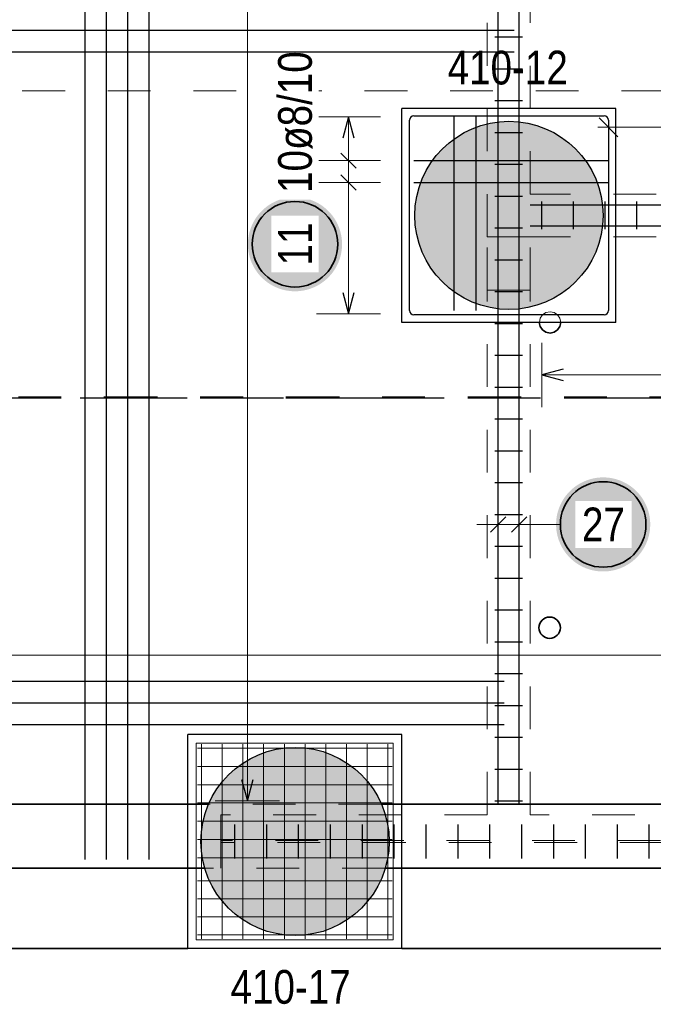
# Model space of a CAD drawing. Header units: millimetres. Extents: x -2.7 to 34.1, y -3.5 to 21.
# Tile 38 of 62: x 8.1 to 9.6, y 10.7 to 13. Entities that reach past the tile are written whole.
import ezdxf

# ---------------------------------------------------------------- set-up
doc = ezdxf.new("R2010")
doc.units = ezdxf.units.MM
for name, pattern in [('DASHDOT', [1, 0.5, -0.25, 0, -0.25]), ('DASHDOTX2', [2, 1, -0.5, 0, -0.5]), ('HIDDEN', [0.375, 0.25, -0.125])]:
    doc.linetypes.add(name, pattern=pattern)
for name, color, linetype, lineweight in [('Achsen', 7, 'Continuous', 20), ('Nplo Bewehrung', 7, 'Continuous', 20), ('Schnittlinien', 7, 'Continuous', 20)]:
    doc.layers.add(name, color=color, linetype=linetype, lineweight=lineweight)
doc.styles.add('Arial Narrow', font='ARIALN.TTF')

msp = doc.modelspace()

# ---------------------------------------------------------------- hatches: boundary and pattern name
at = {"lineweight": 25, "true_color": 0xd7ffd7}
for points in [[(9.456579, 12.522491), (9.456559, 12.525457), (9.456499, 12.528423), (9.456399, 12.531388), (9.456259, 12.534351), (9.456079, 12.537311), (9.455859, 12.54027), (9.4556, 12.543224), (9.4553, 12.546176), (9.454961, 12.549122), (9.454582, 12.552064), (9.454164, 12.555001), (9.453706, 12.557932), (9.453208, 12.560856), (9.452671, 12.563773), (9.452095, 12.566683), (9.451479, 12.569585), (9.450825, 12.572478), (9.450131, 12.575362), (9.449399, 12.578237), (9.448628, 12.581101), (9.447819, 12.583955), (9.446971, 12.586797), (9.446085, 12.589628), (9.44516, 12.592447), (9.444198, 12.595252), (9.443198, 12.598045), (9.442161, 12.600824), (9.441086, 12.603589), (9.439974, 12.606339), (9.438825, 12.609073), (9.437639, 12.611792), (9.436417, 12.614495), (9.435158, 12.617181), (9.433864, 12.61985), (9.432533, 12.622501), (9.431167, 12.625134), (9.429765, 12.627748), (9.428328, 12.630343), (9.426857, 12.632919), (9.425351, 12.635474), (9.42381, 12.638009), (9.422236, 12.640523), (9.420627, 12.643016), (9.418986, 12.645486), (9.417311, 12.647934), (9.415603, 12.65036), (9.413863, 12.652762), (9.41209, 12.65514), (9.410286, 12.657495), (9.40845, 12.659824), (9.406582, 12.662129), (9.404684, 12.664409), (9.402756, 12.666662), (9.400797, 12.66889), (9.398808, 12.671091), (9.396789, 12.673264), (9.394742, 12.675411), (9.392666, 12.677529), (9.390561, 12.67962), (9.388429, 12.681682), (9.386269, 12.683714), (9.384081, 12.685718), (9.381867, 12.687692), (9.379627, 12.689636), (9.37736, 12.691549), (9.375068, 12.693432), (9.37275, 12.695284), (9.370408, 12.697104), (9.368042, 12.698893), (9.365652, 12.700649), (9.363238, 12.702373), (9.360801, 12.704064), (9.358342, 12.705723), (9.35586, 12.707348), (9.353357, 12.708939), (9.350832, 12.710497), (9.348287, 12.71202), (9.345722, 12.713509), (9.343136, 12.714963), (9.340531, 12.716383), (9.337908, 12.717766), (9.335266, 12.719115), (9.332606, 12.720428), (9.329928, 12.721704), (9.327234, 12.722945), (9.324523, 12.724149), (9.321796, 12.725316), (9.319053, 12.726447), (9.316296, 12.72754), (9.313524, 12.728596), (9.310738, 12.729615), (9.307939, 12.730596), (9.305127, 12.731539), (9.302302, 12.732445), (9.299465, 12.733312), (9.296617, 12.73414), (9.293758, 12.734931), (9.290888, 12.735682), (9.288009, 12.736395), (9.28512, 12.737069), (9.282223, 12.737704), (9.279317, 12.7383), (9.276403, 12.738857), (9.273483, 12.739374), (9.270555, 12.739852), (9.267621, 12.74029), (9.264682, 12.740689), (9.261737, 12.741048), (9.258788, 12.741367), (9.255835, 12.741647), (9.252879, 12.741886), (9.249919, 12.742086), (9.246957, 12.742246), (9.243993, 12.742366), (9.241028, 12.742446), (9.238062, 12.742486), (9.235096, 12.742486), (9.23213, 12.742446), (9.229165, 12.742366), (9.226201, 12.742246), (9.223239, 12.742086), (9.220279, 12.741886), (9.217323, 12.741647), (9.21437, 12.741367), (9.21142, 12.741048), (9.208476, 12.740689), (9.205537, 12.74029), (9.202603, 12.739852), (9.199675, 12.739374), (9.196755, 12.738857), (9.193841, 12.7383), (9.190935, 12.737704), (9.188038, 12.737069), (9.185149, 12.736395), (9.182269, 12.735682), (9.1794, 12.734931), (9.176541, 12.73414), (9.173693, 12.733312), (9.170856, 12.732445), (9.168031, 12.731539), (9.165219, 12.730596), (9.16242, 12.729615), (9.159634, 12.728596), (9.156862, 12.72754), (9.154104, 12.726447), (9.151362, 12.725316), (9.148635, 12.724149), (9.145924, 12.722945), (9.14323, 12.721704), (9.140552, 12.720428), (9.137892, 12.719115), (9.13525, 12.717766), (9.132626, 12.716383), (9.130022, 12.714963), (9.127436, 12.713509), (9.124871, 12.71202), (9.122326, 12.710497), (9.119801, 12.708939), (9.117298, 12.707348), (9.114816, 12.705723), (9.112357, 12.704064), (9.10992, 12.702373), (9.107506, 12.700649), (9.105116, 12.698893), (9.102749, 12.697104), (9.100407, 12.695284), (9.09809, 12.693432), (9.095798, 12.691549), (9.093531, 12.689636), (9.091291, 12.687692), (9.089077, 12.685718), (9.086889, 12.683714), (9.084729, 12.681682), (9.082596, 12.67962), (9.080492, 12.677529), (9.078416, 12.675411), (9.076368, 12.673264), (9.07435, 12.671091), (9.072361, 12.66889), (9.070402, 12.666662), (9.068474, 12.664409), (9.066575, 12.662129), (9.064708, 12.659824), (9.062872, 12.657495), (9.061068, 12.65514), (9.059295, 12.652762), (9.057555, 12.65036), (9.055847, 12.647934), (9.054172, 12.645486), (9.05253, 12.643016), (9.050922, 12.640523), (9.049348, 12.638009), (9.047807, 12.635474), (9.046301, 12.632919), (9.044829, 12.630343), (9.043393, 12.627748), (9.041991, 12.625134), (9.040625, 12.622501), (9.039294, 12.61985), (9.038, 12.617181), (9.036741, 12.614495), (9.035519, 12.611792), (9.034333, 12.609073), (9.033184, 12.606339), (9.032072, 12.603589), (9.030997, 12.600824), (9.02996, 12.598045), (9.02896, 12.595252), (9.027997, 12.592447), (9.027073, 12.589628), (9.026187, 12.586797), (9.025339, 12.583955), (9.02453, 12.581101), (9.023759, 12.578237), (9.023026, 12.575362), (9.022333, 12.572478), (9.021679, 12.569585), (9.021063, 12.566683), (9.020487, 12.563773), (9.01995, 12.560856), (9.019452, 12.557932), (9.018994, 12.555001), (9.018576, 12.552064), (9.018197, 12.549122), (9.017858, 12.546176), (9.017558, 12.543224), (9.017298, 12.54027), (9.017079, 12.537311), (9.016899, 12.534351), (9.016759, 12.531388), (9.016659, 12.528423), (9.016599, 12.525457), (9.016579, 12.522491), (9.016599, 12.519525), (9.016659, 12.516559), (9.016759, 12.513595), (9.016899, 12.510632), (9.017079, 12.507671), (9.017298, 12.504713), (9.017558, 12.501758), (9.017858, 12.498807), (9.018197, 12.49586), (9.018576, 12.492918), (9.018994, 12.489981), (9.019452, 12.48705), (9.01995, 12.484126), (9.020487, 12.481209), (9.021063, 12.478299), (9.021679, 12.475397), (9.022333, 12.472504), (9.023026, 12.46962), (9.023759, 12.466746), (9.02453, 12.463881), (9.025339, 12.461028), (9.026187, 12.458185), (9.027073, 12.455354), (9.027997, 12.452536), (9.02896, 12.44973), (9.02996, 12.446937), (9.030997, 12.444158), (9.032072, 12.441393), (9.033184, 12.438643), (9.034333, 12.435909), (9.035519, 12.43319), (9.036741, 12.430487), (9.038, 12.427801), (9.039294, 12.425132), (9.040625, 12.422481), (9.041991, 12.419848), (9.043393, 12.417234), (9.044829, 12.414639), (9.046301, 12.412063), (9.047807, 12.409508), (9.049348, 12.406973), (9.050922, 12.404459), (9.05253, 12.401967), (9.054172, 12.399496), (9.055847, 12.397048), (9.057555, 12.394622), (9.059295, 12.39222), (9.061068, 12.389842), (9.062872, 12.387488), (9.064708, 12.385158), (9.066575, 12.382853), (9.068474, 12.380574), (9.070402, 12.37832), (9.072361, 12.376092), (9.07435, 12.373892), (9.076368, 12.371718), (9.078416, 12.369571), (9.080492, 12.367453), (9.082596, 12.365362), (9.084729, 12.363301), (9.086889, 12.361268), (9.089077, 12.359264), (9.091291, 12.35729), (9.093531, 12.355346), (9.095798, 12.353433), (9.09809, 12.35155), (9.100407, 12.349698), (9.102749, 12.347878), (9.105116, 12.34609), (9.107506, 12.344333), (9.10992, 12.342609), (9.112357, 12.340918), (9.114816, 12.339259), (9.117298, 12.337634), (9.119801, 12.336043), (9.122326, 12.334485), (9.124871, 12.332962), (9.127436, 12.331473), (9.130022, 12.330019), (9.132626, 12.3286), (9.13525, 12.327216), (9.137892, 12.325867), (9.140552, 12.324555), (9.14323, 12.323278), (9.145924, 12.322037), (9.148635, 12.320833), (9.151362, 12.319666), (9.154104, 12.318535), (9.156862, 12.317442), (9.159634, 12.316386), (9.16242, 12.315367), (9.165219, 12.314386), (9.168031, 12.313443), (9.170856, 12.312538), (9.173693, 12.311671), (9.176541, 12.310842), (9.1794, 12.310052), (9.182269, 12.3093), (9.185149, 12.308587), (9.188038, 12.307913), (9.190935, 12.307278), (9.193841, 12.306682), (9.196755, 12.306126), (9.199675, 12.305608), (9.202603, 12.305131), (9.205537, 12.304692), (9.208476, 12.304293), (9.21142, 12.303934), (9.21437, 12.303615), (9.217323, 12.303335), (9.220279, 12.303096), (9.223239, 12.302896), (9.226201, 12.302736), (9.229165, 12.302616), (9.23213, 12.302536), (9.235096, 12.302496), (9.238062, 12.302496), (9.241028, 12.302536), (9.243993, 12.302616), (9.246957, 12.302736), (9.249919, 12.302896), (9.252879, 12.303096), (9.255835, 12.303335), (9.258788, 12.303615), (9.261737, 12.303934), (9.264682, 12.304293), (9.267621, 12.304692), (9.270555, 12.305131), (9.273483, 12.305608), (9.276403, 12.306126), (9.279317, 12.306682), (9.282223, 12.307278), (9.28512, 12.307913), (9.288009, 12.308587), (9.290888, 12.3093), (9.293758, 12.310052), (9.296617, 12.310842), (9.299465, 12.311671), (9.302302, 12.312538), (9.305127, 12.313443), (9.307939, 12.314386), (9.310738, 12.315367), (9.313524, 12.316386), (9.316296, 12.317442), (9.319053, 12.318535), (9.321796, 12.319666), (9.324523, 12.320833), (9.327234, 12.322037), (9.329928, 12.323278), (9.332606, 12.324555), (9.335266, 12.325867), (9.337908, 12.327216), (9.340531, 12.3286), (9.343136, 12.330019), (9.345722, 12.331473), (9.348287, 12.332962), (9.350832, 12.334485), (9.353357, 12.336043), (9.35586, 12.337634), (9.358342, 12.339259), (9.360801, 12.340918), (9.363238, 12.342609), (9.365652, 12.344333), (9.368042, 12.34609), (9.370408, 12.347878), (9.37275, 12.349698), (9.375068, 12.35155), (9.37736, 12.353433), (9.379627, 12.355346), (9.381867, 12.35729), (9.384081, 12.359264), (9.386269, 12.361268), (9.388429, 12.363301), (9.390561, 12.365362), (9.392666, 12.367453), (9.394742, 12.369571), (9.396789, 12.371718), (9.398808, 12.373892), (9.400797, 12.376092), (9.402756, 12.37832), (9.404684, 12.380574), (9.406582, 12.382853), (9.40845, 12.385158), (9.410286, 12.387488), (9.41209, 12.389842), (9.413863, 12.39222), (9.415603, 12.394622), (9.417311, 12.397048), (9.418986, 12.399496), (9.420627, 12.401967), (9.422236, 12.404459), (9.42381, 12.406973), (9.425351, 12.409508), (9.426857, 12.412063), (9.428328, 12.414639), (9.429765, 12.417234), (9.431167, 12.419848), (9.432533, 12.422481), (9.433864, 12.425132), (9.435158, 12.427801), (9.436417, 12.430487), (9.437639, 12.43319), (9.438825, 12.435909), (9.439974, 12.438643), (9.441086, 12.441393), (9.442161, 12.444158), (9.443198, 12.446937), (9.444198, 12.44973), (9.44516, 12.452536), (9.446085, 12.455354), (9.446971, 12.458185), (9.447819, 12.461028), (9.448628, 12.463881), (9.449399, 12.466746), (9.450131, 12.46962), (9.450825, 12.472504), (9.451479, 12.475397), (9.452095, 12.478299), (9.452671, 12.481209), (9.453208, 12.484126), (9.453706, 12.48705), (9.454164, 12.489981), (9.454582, 12.492918), (9.454961, 12.49586), (9.4553, 12.498807), (9.4556, 12.501758), (9.455859, 12.504713), (9.456079, 12.507671), (9.456259, 12.510632), (9.456399, 12.513595), (9.456499, 12.516559), (9.456559, 12.519525)], [(8.956579, 11.058851), (8.956559, 11.061818), (8.956499, 11.064783), (8.956399, 11.067748), (8.956259, 11.070711), (8.956079, 11.073672), (8.955859, 11.07663), (8.955599, 11.079585), (8.9553, 11.082536), (8.954961, 11.085483), (8.954582, 11.088425), (8.954163, 11.091361), (8.953705, 11.094292), (8.953208, 11.097216), (8.952671, 11.100134), (8.952094, 11.103043), (8.951479, 11.105945), (8.950825, 11.108838), (8.950131, 11.111722), (8.949399, 11.114597), (8.948628, 11.117461), (8.947818, 11.120315), (8.94697, 11.123158), (8.946084, 11.125988), (8.94516, 11.128807), (8.944198, 11.131613), (8.943198, 11.134406), (8.942161, 11.137185), (8.941086, 11.139949), (8.939974, 11.142699), (8.938825, 11.145434), (8.937639, 11.148153), (8.936417, 11.150856), (8.935158, 11.153542), (8.933863, 11.15621), (8.932533, 11.158862), (8.931166, 11.161494), (8.929765, 11.164109), (8.928328, 11.166704), (8.926857, 11.169279), (8.92535, 11.171835), (8.92381, 11.17437), (8.922235, 11.176884), (8.920627, 11.179376), (8.918985, 11.181847), (8.91731, 11.184295), (8.915603, 11.18672), (8.913862, 11.189122), (8.91209, 11.191501), (8.910285, 11.193855), (8.908449, 11.196185), (8.906582, 11.19849), (8.904684, 11.200769), (8.902755, 11.203023), (8.900796, 11.20525), (8.898807, 11.207451), (8.896789, 11.209625), (8.894742, 11.211771), (8.892666, 11.21389), (8.890561, 11.21598), (8.888429, 11.218042), (8.886268, 11.220075), (8.884081, 11.222078), (8.881867, 11.224052), (8.879626, 11.225996), (8.87736, 11.22791), (8.875068, 11.229792), (8.87275, 11.231644), (8.870408, 11.233464), (8.868042, 11.235253), (8.865651, 11.237009), (8.863237, 11.238733), (8.860801, 11.240425), (8.858341, 11.242083), (8.85586, 11.243708), (8.853356, 11.2453), (8.850832, 11.246857), (8.848287, 11.248381), (8.845721, 11.24987), (8.843136, 11.251324), (8.840531, 11.252743), (8.837907, 11.254127), (8.835265, 11.255475), (8.832605, 11.256788), (8.829928, 11.258065), (8.827233, 11.259305), (8.824522, 11.260509), (8.821796, 11.261677), (8.819053, 11.262807), (8.816296, 11.263901), (8.813524, 11.264957), (8.810738, 11.265976), (8.807939, 11.266957), (8.805126, 11.2679), (8.802302, 11.268805), (8.799465, 11.269672), (8.796617, 11.270501), (8.793758, 11.271291), (8.790888, 11.272043), (8.788009, 11.272756), (8.78512, 11.27343), (8.782222, 11.274065), (8.779317, 11.27466), (8.776403, 11.275217), (8.773482, 11.275734), (8.770555, 11.276212), (8.767621, 11.27665), (8.764682, 11.277049), (8.761737, 11.277408), (8.758788, 11.277728), (8.755835, 11.278007), (8.752878, 11.278247), (8.749919, 11.278447), (8.746957, 11.278607), (8.743993, 11.278727), (8.741028, 11.278807), (8.738062, 11.278846), (8.735095, 11.278846), (8.732129, 11.278807), (8.729164, 11.278727), (8.7262, 11.278607), (8.723238, 11.278447), (8.720279, 11.278247), (8.717322, 11.278007), (8.714369, 11.277728), (8.71142, 11.277408), (8.708476, 11.277049), (8.705536, 11.27665), (8.702603, 11.276212), (8.699675, 11.275734), (8.696754, 11.275217), (8.693841, 11.27466), (8.690935, 11.274065), (8.688037, 11.27343), (8.685149, 11.272756), (8.682269, 11.272043), (8.6794, 11.271291), (8.676541, 11.270501), (8.673692, 11.269672), (8.670856, 11.268805), (8.668031, 11.2679), (8.665219, 11.266957), (8.662419, 11.265976), (8.659633, 11.264957), (8.656861, 11.263901), (8.654104, 11.262807), (8.651362, 11.261677), (8.648635, 11.260509), (8.645924, 11.259305), (8.643229, 11.258065), (8.640552, 11.256788), (8.637892, 11.255475), (8.63525, 11.254127), (8.632626, 11.252743), (8.630021, 11.251324), (8.627436, 11.24987), (8.62487, 11.248381), (8.622325, 11.246857), (8.619801, 11.2453), (8.617298, 11.243708), (8.614816, 11.242083), (8.612357, 11.240425), (8.60992, 11.238733), (8.607506, 11.237009), (8.605116, 11.235253), (8.602749, 11.233464), (8.600407, 11.231644), (8.59809, 11.229792), (8.595798, 11.22791), (8.593531, 11.225996), (8.59129, 11.224052), (8.589076, 11.222078), (8.586889, 11.220075), (8.584729, 11.218042), (8.582596, 11.21598), (8.580492, 11.21389), (8.578415, 11.211771), (8.576368, 11.209625), (8.57435, 11.207451), (8.572361, 11.20525), (8.570402, 11.203023), (8.568473, 11.200769), (8.566575, 11.19849), (8.564708, 11.196185), (8.562872, 11.193855), (8.561067, 11.191501), (8.559295, 11.189122), (8.557555, 11.18672), (8.555847, 11.184295), (8.554172, 11.181847), (8.55253, 11.179376), (8.550922, 11.176884), (8.549347, 11.17437), (8.547807, 11.171835), (8.546301, 11.169279), (8.544829, 11.166704), (8.543392, 11.164109), (8.541991, 11.161494), (8.540625, 11.158862), (8.539294, 11.15621), (8.537999, 11.153542), (8.536741, 11.150856), (8.535518, 11.148153), (8.534332, 11.145434), (8.533183, 11.142699), (8.532071, 11.139949), (8.530997, 11.137185), (8.529959, 11.134406), (8.528959, 11.131613), (8.527997, 11.128807), (8.527073, 11.125988), (8.526187, 11.123158), (8.525339, 11.120315), (8.524529, 11.117461), (8.523758, 11.114597), (8.523026, 11.111722), (8.522333, 11.108838), (8.521678, 11.105945), (8.521063, 11.103043), (8.520487, 11.100134), (8.51995, 11.097216), (8.519452, 11.094292), (8.518994, 11.091361), (8.518575, 11.088425), (8.518196, 11.085483), (8.517857, 11.082536), (8.517558, 11.079585), (8.517298, 11.07663), (8.517078, 11.073672), (8.516898, 11.070711), (8.516759, 11.067748), (8.516659, 11.064783), (8.516599, 11.061818), (8.516579, 11.058851), (8.516599, 11.055885), (8.516659, 11.05292), (8.516759, 11.049955), (8.516898, 11.046992), (8.517078, 11.044031), (8.517298, 11.041073), (8.517558, 11.038118), (8.517857, 11.035167), (8.518196, 11.03222), (8.518575, 11.029278), (8.518994, 11.026342), (8.519452, 11.023411), (8.51995, 11.020487), (8.520487, 11.017569), (8.521063, 11.01466), (8.521678, 11.011758), (8.522333, 11.008865), (8.523026, 11.005981), (8.523758, 11.003106), (8.524529, 11.000242), (8.525339, 10.997388), (8.526187, 10.994545), (8.527073, 10.991715), (8.527997, 10.988896), (8.528959, 10.98609), (8.529959, 10.983297), (8.530997, 10.980518), (8.532071, 10.977754), (8.533183, 10.975004), (8.534332, 10.972269), (8.535518, 10.96955), (8.536741, 10.966847), (8.537999, 10.964161), (8.539294, 10.961493), (8.540625, 10.958841), (8.541991, 10.956209), (8.543392, 10.953594), (8.544829, 10.950999), (8.546301, 10.948424), (8.547807, 10.945868), (8.549347, 10.943333), (8.550922, 10.940819), (8.55253, 10.938327), (8.554172, 10.935856), (8.555847, 10.933408), (8.557555, 10.930983), (8.559295, 10.928581), (8.561067, 10.926202), (8.562872, 10.923848), (8.564708, 10.921518), (8.566575, 10.919213), (8.568473, 10.916934), (8.570402, 10.91468), (8.572361, 10.912453), (8.57435, 10.910252), (8.576368, 10.908078), (8.578415, 10.905932), (8.580492, 10.903813), (8.582596, 10.901723), (8.584729, 10.899661), (8.586889, 10.897628), (8.589076, 10.895625), (8.59129, 10.893651), (8.593531, 10.891707), (8.595798, 10.889793), (8.59809, 10.887911), (8.600407, 10.886059), (8.602749, 10.884239), (8.605116, 10.88245), (8.607506, 10.880694), (8.60992, 10.878969), (8.612357, 10.877278), (8.614816, 10.87562), (8.617298, 10.873995), (8.619801, 10.872403), (8.622325, 10.870846), (8.62487, 10.869322), (8.627436, 10.867833), (8.630021, 10.866379), (8.632626, 10.86496), (8.63525, 10.863576), (8.637892, 10.862228), (8.640552, 10.860915), (8.643229, 10.859638), (8.645924, 10.858398), (8.648635, 10.857194), (8.651362, 10.856026), (8.654104, 10.854896), (8.656861, 10.853802), (8.659633, 10.852746), (8.662419, 10.851727), (8.665219, 10.850746), (8.668031, 10.849803), (8.670856, 10.848898), (8.673692, 10.848031), (8.676541, 10.847202), (8.6794, 10.846412), (8.682269, 10.84566), (8.685149, 10.844947), (8.688037, 10.844273), (8.690935, 10.843638), (8.693841, 10.843043), (8.696754, 10.842486), (8.699675, 10.841969), (8.702603, 10.841491), (8.705536, 10.841053), (8.708476, 10.840654), (8.71142, 10.840295), (8.714369, 10.839975), (8.717322, 10.839696), (8.720279, 10.839456), (8.723238, 10.839256), (8.7262, 10.839096), (8.729164, 10.838976), (8.732129, 10.838896), (8.735095, 10.838856), (8.738062, 10.838856), (8.741028, 10.838896), (8.743993, 10.838976), (8.746957, 10.839096), (8.749919, 10.839256), (8.752878, 10.839456), (8.755835, 10.839696), (8.758788, 10.839975), (8.761737, 10.840295), (8.764682, 10.840654), (8.767621, 10.841053), (8.770555, 10.841491), (8.773482, 10.841969), (8.776403, 10.842486), (8.779317, 10.843043), (8.782222, 10.843638), (8.78512, 10.844273), (8.788009, 10.844947), (8.790888, 10.84566), (8.793758, 10.846412), (8.796617, 10.847202), (8.799465, 10.848031), (8.802302, 10.848898), (8.805126, 10.849803), (8.807939, 10.850746), (8.810738, 10.851727), (8.813524, 10.852746), (8.816296, 10.853802), (8.819053, 10.854896), (8.821796, 10.856026), (8.824522, 10.857194), (8.827233, 10.858398), (8.829928, 10.859638), (8.832605, 10.860915), (8.835265, 10.862228), (8.837907, 10.863576), (8.840531, 10.86496), (8.843136, 10.866379), (8.845721, 10.867833), (8.848287, 10.869322), (8.850832, 10.870846), (8.853356, 10.872403), (8.85586, 10.873995), (8.858341, 10.87562), (8.860801, 10.877278), (8.863237, 10.878969), (8.865651, 10.880694), (8.868042, 10.88245), (8.870408, 10.884239), (8.87275, 10.886059), (8.875068, 10.887911), (8.87736, 10.889793), (8.879626, 10.891707), (8.881867, 10.893651), (8.884081, 10.895625), (8.886268, 10.897628), (8.888429, 10.899661), (8.890561, 10.901723), (8.892666, 10.903813), (8.894742, 10.905932), (8.896789, 10.908078), (8.898807, 10.910252), (8.900796, 10.912453), (8.902755, 10.91468), (8.904684, 10.916934), (8.906582, 10.919213), (8.908449, 10.921518), (8.910285, 10.923848), (8.91209, 10.926202), (8.913862, 10.928581), (8.915603, 10.930983), (8.91731, 10.933408), (8.918985, 10.935856), (8.920627, 10.938327), (8.922235, 10.940819), (8.92381, 10.943333), (8.92535, 10.945868), (8.926857, 10.948424), (8.928328, 10.950999), (8.929765, 10.953594), (8.931166, 10.956209), (8.932533, 10.958841), (8.933863, 10.961493), (8.935158, 10.964161), (8.936417, 10.966847), (8.937639, 10.96955), (8.938825, 10.972269), (8.939974, 10.975004), (8.941086, 10.977754), (8.942161, 10.980518), (8.943198, 10.983297), (8.944198, 10.98609), (8.94516, 10.988896), (8.946084, 10.991715), (8.94697, 10.994545), (8.947818, 10.997388), (8.948628, 11.000242), (8.949399, 11.003106), (8.950131, 11.005981), (8.950825, 11.008865), (8.951479, 11.011758), (8.952094, 11.01466), (8.952671, 11.017569), (8.953208, 11.020487), (8.953705, 11.023411), (8.954163, 11.026342), (8.954582, 11.029278), (8.954961, 11.03222), (8.9553, 11.035167), (8.955599, 11.038118), (8.955859, 11.041073), (8.956079, 11.044031), (8.956259, 11.046992), (8.956399, 11.049955), (8.956499, 11.05292), (8.956559, 11.055885)]]:
    msp.add_hatch(color=254, dxfattribs=at).paths.add_polyline_path(points)
at = {"lineweight": 25, "true_color": 0xffffff}
msp.add_hatch(color=7, dxfattribs=at).paths.add_polyline_path([(9.566696, 11.8), (9.566629, 11.803839), (9.566429, 11.807673), (9.566094, 11.811498), (9.565626, 11.815309), (9.565025, 11.819101), (9.564293, 11.82287), (9.563429, 11.826611), (9.562435, 11.83032), (9.561313, 11.833992), (9.560063, 11.837622), (9.558687, 11.841207), (9.557186, 11.844741), (9.555564, 11.848221), (9.553821, 11.851642), (9.551959, 11.855), (9.549982, 11.858291), (9.547891, 11.861511), (9.545688, 11.864656), (9.543378, 11.867723), (9.540961, 11.870707), (9.538442, 11.873604), (9.535824, 11.876412), (9.533109, 11.879127), (9.530301, 11.881746), (9.527403, 11.884265), (9.524419, 11.886681), (9.521353, 11.888992), (9.518208, 11.891194), (9.514988, 11.893285), (9.511696, 11.895263), (9.508338, 11.897124), (9.504917, 11.898867), (9.501437, 11.90049), (9.497903, 11.90199), (9.494319, 11.903366), (9.490688, 11.904616), (9.487017, 11.905739), (9.483308, 11.906733), (9.479567, 11.907596), (9.475798, 11.908329), (9.472006, 11.908929), (9.468195, 11.909397), (9.46437, 11.909732), (9.460535, 11.909933), (9.456696, 11.91), (9.452858, 11.909933), (9.449023, 11.909732), (9.445198, 11.909397), (9.441387, 11.908929), (9.437595, 11.908329), (9.433826, 11.907596), (9.430085, 11.906733), (9.426376, 11.905739), (9.422705, 11.904616), (9.419074, 11.903366), (9.41549, 11.90199), (9.411955, 11.90049), (9.408476, 11.898867), (9.405055, 11.897124), (9.401696, 11.895263), (9.398405, 11.893285), (9.395185, 11.891194), (9.39204, 11.888992), (9.388974, 11.886681), (9.38599, 11.884265), (9.383092, 11.881746), (9.380284, 11.879127), (9.377569, 11.876412), (9.374951, 11.873604), (9.372432, 11.870707), (9.370015, 11.867723), (9.367705, 11.864656), (9.365502, 11.861511), (9.363411, 11.858291), (9.361434, 11.855), (9.359572, 11.851642), (9.357829, 11.848221), (9.356206, 11.844741), (9.354706, 11.841207), (9.35333, 11.837622), (9.35208, 11.833992), (9.350958, 11.83032), (9.349964, 11.826611), (9.3491, 11.82287), (9.348368, 11.819101), (9.347767, 11.815309), (9.347299, 11.811498), (9.346964, 11.807673), (9.346763, 11.803839), (9.346696, 11.8), (9.346763, 11.796161), (9.346964, 11.792327), (9.347299, 11.788502), (9.347767, 11.784691), (9.348368, 11.780899), (9.3491, 11.77713), (9.349964, 11.773389), (9.350958, 11.76968), (9.35208, 11.766008), (9.35333, 11.762378), (9.354706, 11.758793), (9.356206, 11.755259), (9.357829, 11.751779), (9.359572, 11.748358), (9.361434, 11.745), (9.363411, 11.741709), (9.365502, 11.738489), (9.367705, 11.735344), (9.370015, 11.732277), (9.372432, 11.729293), (9.374951, 11.726396), (9.377569, 11.723588), (9.380284, 11.720873), (9.383092, 11.718254), (9.38599, 11.715735), (9.388974, 11.713319), (9.39204, 11.711008), (9.395185, 11.708806), (9.398405, 11.706715), (9.401696, 11.704737), (9.405055, 11.702876), (9.408476, 11.701133), (9.411955, 11.69951), (9.41549, 11.69801), (9.419074, 11.696634), (9.422705, 11.695384), (9.426376, 11.694261), (9.430085, 11.693267), (9.433826, 11.692404), (9.437595, 11.691671), (9.441387, 11.691071), (9.445198, 11.690603), (9.449023, 11.690268), (9.452858, 11.690067), (9.456696, 11.69), (9.460535, 11.690067), (9.46437, 11.690268), (9.468195, 11.690603), (9.472006, 11.691071), (9.475798, 11.691671), (9.479567, 11.692404), (9.483308, 11.693267), (9.487017, 11.694261), (9.490688, 11.695384), (9.494319, 11.696634), (9.497903, 11.69801), (9.501437, 11.69951), (9.504917, 11.701133), (9.508338, 11.702876), (9.511696, 11.704737), (9.514988, 11.706715), (9.518208, 11.708806), (9.521353, 11.711008), (9.524419, 11.713319), (9.527403, 11.715735), (9.530301, 11.718254), (9.533109, 11.720873), (9.535824, 11.723588), (9.538442, 11.726396), (9.540961, 11.729293), (9.543378, 11.732277), (9.545688, 11.735344), (9.547891, 11.738489), (9.549982, 11.741709), (9.551959, 11.745), (9.553821, 11.748358), (9.555564, 11.751779), (9.557186, 11.755259), (9.558687, 11.758793), (9.560063, 11.762378), (9.561313, 11.766008), (9.562435, 11.76968), (9.563429, 11.773389), (9.564293, 11.77713), (9.565025, 11.780899), (9.565626, 11.784691), (9.566094, 11.788502), (9.566429, 11.792327)])
at = {"layer": 'Achsen', "lineweight": 25, "true_color": 0xffffff}
msp.add_hatch(color=7, dxfattribs=at).paths.add_polyline_path([(8.846526, 12.455098), (8.846459, 12.458937), (8.846258, 12.462771), (8.845924, 12.466596), (8.845456, 12.470407), (8.844855, 12.474199), (8.844123, 12.477968), (8.843259, 12.481709), (8.842265, 12.485418), (8.841142, 12.48909), (8.839892, 12.49272), (8.838517, 12.496304), (8.837016, 12.499839), (8.835394, 12.503318), (8.833651, 12.50674), (8.831789, 12.510098), (8.829812, 12.513389), (8.82772, 12.516609), (8.825518, 12.519754), (8.823207, 12.52282), (8.820791, 12.525804), (8.818272, 12.528702), (8.815654, 12.53151), (8.812939, 12.534225), (8.810131, 12.536844), (8.807233, 12.539363), (8.804249, 12.541779), (8.801183, 12.54409), (8.798038, 12.546292), (8.794817, 12.548383), (8.791526, 12.55036), (8.788168, 12.552222), (8.784747, 12.553965), (8.781267, 12.555588), (8.777733, 12.557088), (8.774148, 12.558464), (8.770518, 12.559714), (8.766846, 12.560836), (8.763138, 12.56183), (8.759397, 12.562694), (8.755628, 12.563427), (8.751835, 12.564027), (8.748024, 12.564495), (8.744199, 12.56483), (8.740365, 12.565031), (8.736526, 12.565098), (8.732687, 12.565031), (8.728853, 12.56483), (8.725028, 12.564495), (8.721217, 12.564027), (8.717425, 12.563427), (8.713656, 12.562694), (8.709915, 12.56183), (8.706206, 12.560836), (8.702534, 12.559714), (8.698904, 12.558464), (8.69532, 12.557088), (8.691785, 12.555588), (8.688305, 12.553965), (8.684884, 12.552222), (8.681526, 12.55036), (8.678235, 12.548383), (8.675015, 12.546292), (8.67187, 12.54409), (8.668804, 12.541779), (8.66582, 12.539363), (8.662922, 12.536844), (8.660114, 12.534225), (8.657399, 12.53151), (8.65478, 12.528702), (8.652261, 12.525804), (8.649845, 12.52282), (8.647534, 12.519754), (8.645332, 12.516609), (8.643241, 12.513389), (8.641263, 12.510098), (8.639402, 12.50674), (8.637659, 12.503318), (8.636036, 12.499839), (8.634536, 12.496304), (8.63316, 12.49272), (8.63191, 12.48909), (8.630787, 12.485418), (8.629794, 12.481709), (8.62893, 12.477968), (8.628197, 12.474199), (8.627597, 12.470407), (8.627129, 12.466596), (8.626794, 12.462771), (8.626593, 12.458937), (8.626526, 12.455098), (8.626593, 12.451259), (8.626794, 12.447424), (8.627129, 12.4436), (8.627597, 12.439789), (8.628197, 12.435996), (8.62893, 12.432227), (8.629794, 12.428486), (8.630787, 12.424778), (8.63191, 12.421106), (8.63316, 12.417475), (8.634536, 12.413891), (8.636036, 12.410357), (8.637659, 12.406877), (8.639402, 12.403456), (8.641263, 12.400098), (8.643241, 12.396807), (8.645332, 12.393586), (8.647534, 12.390441), (8.649845, 12.387375), (8.652261, 12.384391), (8.65478, 12.381493), (8.657399, 12.378685), (8.660114, 12.37597), (8.662922, 12.373352), (8.66582, 12.370833), (8.668804, 12.368416), (8.67187, 12.366106), (8.675015, 12.363904), (8.678235, 12.361812), (8.681526, 12.359835), (8.684884, 12.357973), (8.688305, 12.35623), (8.691785, 12.354608), (8.69532, 12.353107), (8.698904, 12.351731), (8.702534, 12.350481), (8.706206, 12.349359), (8.709915, 12.348365), (8.713656, 12.347501), (8.717425, 12.346769), (8.721217, 12.346168), (8.725028, 12.3457), (8.728853, 12.345366), (8.732687, 12.345165), (8.736526, 12.345098), (8.740365, 12.345165), (8.744199, 12.345366), (8.748024, 12.3457), (8.751835, 12.346168), (8.755628, 12.346769), (8.759397, 12.347501), (8.763138, 12.348365), (8.766846, 12.349359), (8.770518, 12.350481), (8.774148, 12.351731), (8.777733, 12.353107), (8.781267, 12.354608), (8.784747, 12.35623), (8.788168, 12.357973), (8.791526, 12.359835), (8.794817, 12.361812), (8.798038, 12.363904), (8.801183, 12.366106), (8.804249, 12.368416), (8.807233, 12.370833), (8.810131, 12.373352), (8.812939, 12.37597), (8.815654, 12.378685), (8.818272, 12.381493), (8.820791, 12.384391), (8.823207, 12.387375), (8.825518, 12.390441), (8.82772, 12.393586), (8.829812, 12.396807), (8.831789, 12.400098), (8.833651, 12.403456), (8.835394, 12.406877), (8.837016, 12.410357), (8.838517, 12.413891), (8.839892, 12.417475), (8.841142, 12.421106), (8.842265, 12.424778), (8.843259, 12.428486), (8.844123, 12.432227), (8.844855, 12.435996), (8.845456, 12.439789), (8.845924, 12.4436), (8.846258, 12.447424)])

# ---------------------------------------------------------------- linework, layer by layer
at = {"color": 3, "linetype": 'Continuous', "lineweight": 25, "ltscale": 2}
for p, q in [((8.246234, 11.016351), (8.246234, 17.956351)), ((8.295957, 11.016351), (8.295957, 17.956351)), ((8.34568, 11.016351), (8.34568, 17.956351)), ((8.395403, 11.016351), (8.395403, 17.956351)), ((9.211379, 11.14497), (9.211379, 14.51997)), ((9.260379, 11.14497), (9.260379, 14.51997)), ((9.203379, 12.939781), (9.268379, 12.939781)), ((9.203379, 12.865368), (9.268379, 12.865368)), ((9.203379, 12.790954), (9.268379, 12.790954)), ((9.203379, 12.71654), (9.268379, 12.71654)), ((9.203379, 12.642126), (9.268379, 12.642126)), ((9.203379, 12.567713), (9.268379, 12.567713)), ((9.285879, 12.546993), (11.910879, 12.546991)), ((9.313379, 12.489991), (9.313379, 12.554991)), ((9.387374, 12.489991), (9.387374, 12.554991)), ((9.461368, 12.489991), (9.461368, 12.554991)), ((9.535363, 12.489991), (9.535363, 12.554991)), ((9.203379, 12.493299), (9.268379, 12.493299)), ((9.285879, 12.497993), (11.910879, 12.497991)), ((9.203379, 12.418885), (9.268379, 12.418885)), ((9.203379, 12.344471), (9.268379, 12.344471)), ((9.203379, 12.270058), (9.268379, 12.270058)), ((9.203379, 12.195644), (9.268379, 12.195644)), ((9.363379, 12.162932), (9.313379, 12.149535)), ((9.313379, 12.149535), (9.363379, 12.136137)), ((9.203379, 12.12123), (9.268379, 12.12123)), ((9.203379, 12.046816), (9.268379, 12.046816)), ((9.203379, 11.972403), (9.268379, 11.972403)), ((9.203379, 11.897989), (9.268379, 11.897989)), ((9.229057, 11.817678), (9.193701, 11.782322)), ((9.203379, 11.823575), (9.268379, 11.823575)), ((9.278057, 11.817678), (9.242701, 11.782322)), ((9.203379, 11.749161), (9.268379, 11.749161)), ((9.203379, 11.674748), (9.268379, 11.674748)), ((9.203379, 11.600334), (9.268379, 11.600334)), ((9.203379, 11.52592), (9.268379, 11.52592)), ((9.203379, 11.451506), (9.268379, 11.451506)), ((9.225688, 11.432724), (3.225688, 11.432724)), ((9.225688, 11.382302), (3.225688, 11.382302)), ((9.203379, 11.377093), (9.268379, 11.377093)), ((9.225688, 11.33188), (3.225688, 11.33188)), ((9.203379, 11.302679), (9.268379, 11.302679)), ((9.203379, 11.228265), (9.268379, 11.228265)), ((8.611849, 11.203851), (8.625247, 11.153851)), ((8.625247, 11.153851), (8.638644, 11.203851)), ((9.203379, 11.153851), (9.268379, 11.153851)), ((8.595995, 11.018851), (8.595995, 11.098851)), ((8.6705, 11.018851), (8.6705, 11.098851)), ((8.745004, 11.018851), (8.745004, 11.098851)), ((8.819508, 11.018851), (8.819508, 11.098851)), ((8.894013, 11.018851), (8.894013, 11.098851)), ((8.968517, 11.018851), (8.968517, 11.098851)), ((9.043021, 11.018851), (9.043021, 11.098851)), ((9.117526, 11.018851), (9.117526, 11.098851)), ((9.19203, 11.018851), (9.19203, 11.098851)), ((9.266534, 11.018851), (9.266534, 11.098851)), ((9.341039, 11.018851), (9.341039, 11.098851)), ((9.415543, 11.018851), (9.415543, 11.098851)), ((9.490047, 11.018851), (9.490047, 11.098851)), ((9.564552, 11.018851), (9.564552, 11.098851))]:
    msp.add_line(p, q, dxfattribs=at)
at = {"color": 7, "linetype": 'HIDDEN', "lineweight": 18, "ltscale": 0.25}
for p, q in [((9.185879, 12.472493), (9.185879, 14.53497)), ((9.285879, 12.572491), (9.285879, 14.53497)), ((11.780694, 12.572491), (9.285879, 12.572491)), ((9.185879, 12.347493), (9.185879, 12.472493)), ((9.285879, 12.472491), (9.185879, 12.472491)), ((11.780694, 12.472491), (9.285879, 12.472491)), ((9.285879, 12.347493), (9.285879, 12.472491)), ((9.285879, 12.347493), (9.185879, 12.347493)), ((9.185879, 11.121351), (9.185879, 12.347493)), ((9.285879, 11.121351), (9.285879, 12.347493)), ((9.314819, 12.289971), (9.32293, 12.29539)), ((9.332497, 12.297293), (9.32293, 12.29539)), ((9.332497, 12.297293), (9.342064, 12.29539)), ((9.342064, 12.29539), (9.350175, 12.289971)), ((9.3094, 12.28186), (9.307536, 12.272491)), ((9.3094, 12.28186), (9.314819, 12.289971)), ((9.350175, 12.289971), (9.355594, 12.28186)), ((9.357458, 12.272491), (9.355594, 12.28186)), ((8.938064, 11.14635), (8.535093, 11.14635)), ((9.185879, 11.121351), (8.563495, 11.121351)), ((8.563495, 11.06135), (8.563495, 11.121351)), ((11.930694, 11.121351), (9.285879, 11.121351)), ((11.990694, 11.06135), (8.563495, 11.06135)), ((8.563495, 11.05635), (8.563495, 11.06135)), ((11.995694, 11.05635), (8.563495, 11.05635)), ((8.563495, 10.996351), (8.563495, 11.05635)), ((8.946411, 10.99635), (8.526746, 10.99635))]:
    msp.add_line(p, q, dxfattribs=at)
at = {"color": 5, "linetype": 'Continuous', "lineweight": 18, "ltscale": 2}
for p, q in [((8.625247, 11.153851), (8.625247, 14.50247)), ((9.313379, 12.224535), (9.313379, 12.074535)), ((11.903194, 12.149535), (9.313379, 12.149535)), ((9.211379, 11.875), (9.211379, 11.725)), ((9.260379, 11.875), (9.260379, 11.725)), ((9.161379, 11.8), (9.310379, 11.8)), ((9.356696, 11.8), (9.310379, 11.8)), ((8.550247, 11.153851), (8.700247, 11.153851))]:
    msp.add_line(p, q, dxfattribs=at)
at = {"color": 2, "linetype": 'Continuous', "lineweight": 35}
for p, q in [((9.307536, 12.272491), (9.307497, 12.272293)), ((9.3094, 12.262726), (9.307497, 12.272293)), ((9.357497, 12.272293), (9.355594, 12.262726)), ((9.357497, 12.272293), (9.357458, 12.272491)), ((9.3094, 12.262726), (9.314819, 12.254615)), ((9.314819, 12.254615), (9.32293, 12.249196)), ((9.32293, 12.249196), (9.332497, 12.247293)), ((9.342064, 12.249196), (9.332497, 12.247293)), ((9.342064, 12.249196), (9.350175, 12.254615)), ((9.350175, 12.254615), (9.355594, 12.262726))]:
    msp.add_line(p, q, dxfattribs=at)
at = {"color": 2, "linetype": 'Continuous', "lineweight": 35, "ltscale": 2}
msp.add_circle((9.456696, 11.8), 0.1, dxfattribs=at)
at = {"color": 2, "linetype": 'Continuous', "lineweight": 35}
msp.add_circle((9.331672, 11.558467), 0.025, dxfattribs=at)
at = {"layer": 'Achsen', "color": 9, "linetype": 'HIDDEN', "lineweight": 0, "ltscale": 0.25}
msp.add_line((12.799198, 12.813358), (2.340213, 12.813358), dxfattribs=at)
at = {"layer": 'Achsen', "color": 5, "linetype": 'Continuous', "lineweight": 18, "ltscale": 2}
for p, q in [((8.936526, 12.752991), (8.786526, 12.752991)), ((8.861526, 12.752991), (8.861526, 12.291992)), ((9.608416, 12.728457), (9.444079, 12.728457)), ((8.936526, 12.650547), (8.786526, 12.650547)), ((8.936526, 12.599325), (8.786526, 12.599325)), ((8.786526, 12.291992), (8.936526, 12.291992)), ((12.025188, 11.494331), (3.238688, 11.494331))]:
    msp.add_line(p, q, dxfattribs=at)
at = {"layer": 'Achsen', "color": 3, "linetype": 'Continuous', "lineweight": 25, "ltscale": 2}
for p, q in [((8.861526, 12.752991), (8.848129, 12.702991)), ((8.874924, 12.702991), (8.861526, 12.752991)), ((9.014079, 12.754991), (9.459079, 12.754991)), ((9.108523, 12.299991), (9.108523, 12.754991)), ((9.159745, 12.299991), (9.159745, 12.754991)), ((9.404079, 12.754991), (9.459079, 12.754991)), ((9.004079, 12.299991), (9.004079, 12.744991)), ((9.446982, 12.750554), (9.491176, 12.706359)), ((9.469079, 12.744991), (9.469079, 12.299991)), ((9.469079, 12.744991), (9.469079, 12.689991)), ((8.879204, 12.632869), (8.843849, 12.668224)), ((9.014079, 12.650547), (9.469079, 12.650547)), ((8.879204, 12.581647), (8.843849, 12.617002)), ((9.014079, 12.599325), (9.469079, 12.599325)), ((8.848129, 12.341992), (8.861526, 12.291992)), ((8.861526, 12.291992), (8.874924, 12.341992)), ((9.459079, 12.289991), (9.014079, 12.289991))]:
    msp.add_line(p, q, dxfattribs=at)
at = {"layer": 'Achsen', "color": 3, "linetype": 'Continuous', "lineweight": 25}
for p, q in [((9.486579, 12.772491), (8.986579, 12.772491)), ((8.986579, 12.272491), (8.986579, 12.772491)), ((9.486579, 12.272491), (9.486579, 12.772491)), ((9.486579, 12.272491), (8.986579, 12.272491)), ((8.485872, 10.808851), (8.485872, 11.308851)), ((8.985872, 11.30885), (8.485872, 11.30885)), ((8.985872, 10.808851), (8.985872, 11.308851)), ((8.985872, 10.80885), (8.485872, 10.80885))]:
    msp.add_line(p, q, dxfattribs=at)
at = {"layer": 'Achsen', "color": 3, "linetype": 'DASHDOTX2', "lineweight": 25, "ltscale": 0.25}
msp.add_line((1.634894, 12.09635), (12.794115, 12.09635), dxfattribs=at)
at = {"layer": 'Achsen', "color": 4, "linetype": 'DASHDOT', "lineweight": 50, "ltscale": 0.25}
msp.add_line((2.340213, 12.097121), (12.799198, 12.097121), dxfattribs=at)
at = {"layer": 'Achsen', "color": 2, "linetype": 'Continuous', "lineweight": 35}
for p, q in [((8.535093, 11.14635), (7.374618, 11.14635)), ((8.985872, 11.14635), (8.938064, 11.14635)), ((10.163593, 11.14635), (8.985872, 11.14635)), ((8.526746, 10.99635), (7.374618, 10.99635)), ((8.985872, 10.99635), (8.946411, 10.99635)), ((10.155246, 10.99635), (8.985872, 10.99635)), ((8.485872, 10.80885), (7.374618, 10.80885)), ((10.114372, 10.80885), (8.985872, 10.80885))]:
    msp.add_line(p, q, dxfattribs=at)
at = {"layer": 'Achsen', "color": 2, "linetype": 'Continuous', "lineweight": 35, "ltscale": 2}
msp.add_circle((8.736526, 12.455098), 0.1, dxfattribs=at)
at = {"layer": 'Achsen', "color": 3, "linetype": 'Continuous', "lineweight": 25, "ltscale": 2}
for centre, start, end in [((9.014079, 12.744991), 90, 180), ((9.459079, 12.744991), 0, 90), ((9.459079, 12.744991), 0, 90), ((9.014079, 12.299991), 180, 270), ((9.459079, 12.299991), 270, 0)]:
    msp.add_arc(centre, 0.01, start, end, dxfattribs=at)
at = {"layer": 'Nplo Bewehrung', "color": 9, "linetype": 'Continuous', "lineweight": 0, "ltscale": 2}
for p, q in [((8.965872, 11.288851), (8.505872, 11.288851)), ((8.505872, 11.288851), (8.505872, 10.828851)), ((8.965872, 11.28885), (8.505872, 11.28885)), ((8.505872, 11.28885), (8.505872, 10.82885)), ((8.517872, 10.831351), (8.517872, 11.286351)), ((8.566317, 10.831351), (8.566317, 11.286351)), ((8.614761, 10.831351), (8.614761, 11.286351)), ((8.663206, 10.831351), (8.663206, 11.286351)), ((8.71165, 10.831351), (8.71165, 11.286351)), ((8.760094, 10.831351), (8.760094, 11.286351)), ((8.808539, 10.831351), (8.808539, 11.286351)), ((8.856983, 10.831351), (8.856983, 11.286351)), ((8.905428, 10.831351), (8.905428, 11.286351)), ((8.953872, 10.831351), (8.953872, 11.286351)), ((8.965872, 10.828851), (8.965872, 11.288851)), ((8.965872, 10.82885), (8.965872, 11.28885)), ((8.508372, 11.27685), (8.963372, 11.27685)), ((8.508372, 11.234183), (8.963372, 11.234183)), ((8.508372, 11.191516), (8.963372, 11.191516)), ((8.508372, 11.14885), (8.963372, 11.14885)), ((8.508372, 11.106183), (8.963372, 11.106183)), ((8.508372, 11.063516), (8.963372, 11.063516)), ((8.508372, 11.02085), (8.963372, 11.02085)), ((8.508372, 10.966851), (8.963372, 10.966851)), ((8.508372, 10.924851), (8.963372, 10.924851)), ((8.505872, 10.891351), (8.505872, 10.828851)), ((8.505872, 10.89135), (8.505872, 10.82885)), ((8.508372, 10.882851), (8.963372, 10.882851)), ((8.505872, 10.828851), (8.965872, 10.828851)), ((8.505872, 10.828851), (8.568372, 10.828851)), ((8.505872, 10.82885), (8.965872, 10.82885)), ((8.505872, 10.82885), (8.568372, 10.82885)), ((8.508372, 10.840851), (8.963372, 10.840851))]:
    msp.add_line(p, q, dxfattribs=at)
at = {"layer": 'Schnittlinien', "color": 3, "linetype": 'Continuous', "lineweight": 25}
for centre in [(9.236579, 12.522491), (8.736579, 11.058851)]:
    msp.add_circle(centre, 0.22, dxfattribs=at)

# ---------------------------------------------------------------- texts
at = {"color": 2, "lineweight": 35, "style": 'Arial Narrow'}
for s, p in [('410-12', (9.093243, 12.828731)), ('410-17', (8.585953, 10.679548))]:
    msp.add_text(s, height=0.07875, dxfattribs=at).set_placement(p)

# ---------------------------------------------------------------- next in the draw order: texts
at = {"color": 2, "lineweight": 35, "insert": (9.407084, 11.839375), "char_height": 0.07875, "attachment_point": 1, "line_spacing_factor": 0.9, "style": 'Arial Narrow', "bg_fill": 3, "box_fill_scale": 1.2, "bg_fill_color": 256, "bg_fill_true_color": 13158600, "bg_fill_transparency": 0}
msp.add_mtext('27', dxfattribs=at)
at = {"layer": 'Achsen', "color": 2, "lineweight": 35, "char_height": 0.07875, "attachment_point": 1, "rotation": 90, "line_spacing_factor": 0.9, "style": 'Arial Narrow', "bg_fill": 3, "box_fill_scale": 1.2, "bg_fill_color": 256, "bg_fill_true_color": 13158600, "bg_fill_transparency": 0}
for s, insert in [('10ø8/10', (8.697151, 12.575098)), ('11', (8.697151, 12.405485))]:
    msp.add_mtext(s, dxfattribs=dict(at, insert=insert))

# ---------------------------------------------------------------- next in the draw order: linework, layer by layer
at = {"color": 3, "linetype": 'Continuous', "lineweight": 25, "ltscale": 2}
for p, q in [((5.448373, 12.955822), (9.248373, 12.955822)), ((5.448373, 12.904864), (9.248373, 12.904864))]:
    msp.add_line(p, q, dxfattribs=at)

doc.saveas('drawing.dxf')
